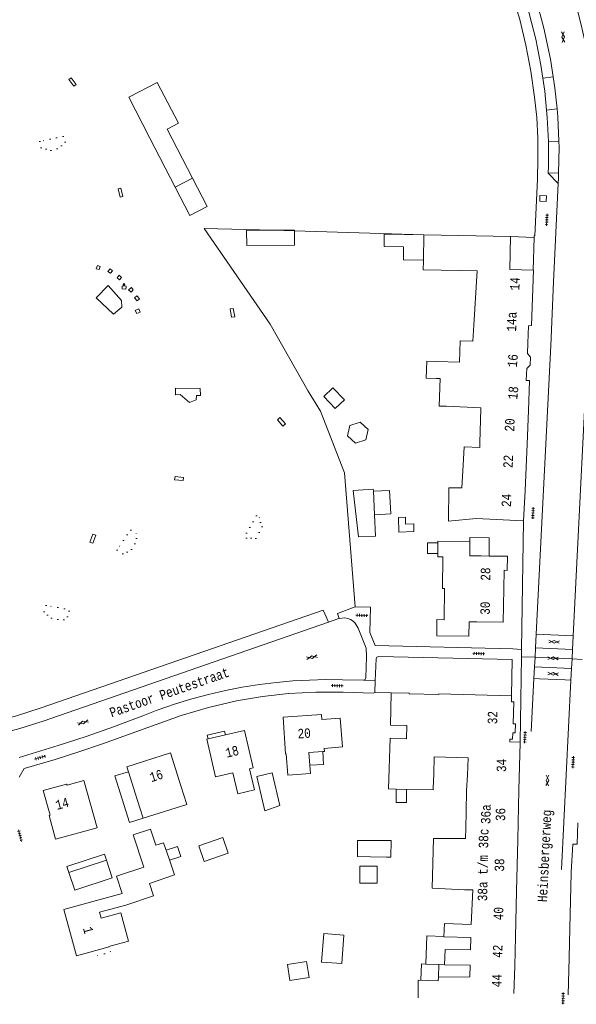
# Model space of a CAD drawing. Header units: metres. Extents: x 196790 to 198335, y 354523 to 356036.
# Tile 54 of 105: x 197660 to 197766, y 354524 to 354711. Entities that reach past the tile are written whole.
import ezdxf

# ---------------------------------------------------------------- set-up
doc = ezdxf.new("R2010")
doc.units = ezdxf.units.M
doc.linetypes.add('DGN Style 1', pattern=[1.160006, 0.00193, -1.158076])
doc.linetypes.add('DGN Style 2', pattern=[186.027128, 111.616277, -74.410851])
for name, color, linetype, lineweight in [('afdak', 252, 'DGN Style 2', 18), ('bij- of bedrijfsgebouw', 252, 'Continuous', 18), ('carport', 252, 'Continuous', 18), ('functiescheiding', 252, 'Continuous', 18), ('hoofdgebouw', 252, 'Continuous', 18), ('huisnummer BAG', 252, 'Continuous', 18), ('kant asfaltverharding', 252, 'Continuous', 18), ('kant klinkerverharding', 252, 'Continuous', 18), ('kant tegelverharding', 252, 'Continuous', 18), ('kunstwerken', 252, 'Continuous', 18), ('overig WOZ', 252, 'DGN Style 1', 18), ('overige afscheidingen', 252, 'Continuous', 18), ('straatnaam', 252, 'Continuous', 18), ('T22_erfafsluiter', 252, 'DGN Style 2', 18), ('tuinhuis', 252, 'DGN Style 2', 18), ('verh asfaltsymbool', 2, 'Continuous', 0), ('verh tegelsymbool', 2, 'Continuous', 0), ('vlakafsluiter grijs', 252, 'DGN Style 2', 18)]:
    doc.layers.add(name, color=color, linetype=linetype, lineweight=lineweight)
doc.styles.add('Style-Courier New', font='cour.ttf')

# ---------------------------------------------------------------- blocks, each defined once
blk = doc.blocks.new('S612')
at = {"layer": 'verh asfaltsymbool', "color": 252}
for p, q in [((-0.99, -0.26), (0.01, 0.24)), ((0.01, -0.26), (-0.99, 0.24)), ((0.01, 0.24), (1.01, -0.26)), ((1.01, 0.24), (0.01, -0.26))]:
    blk.add_line(p, q, dxfattribs=at)
blk = doc.blocks.new('S642')
at = {"layer": 'verh tegelsymbool', "color": 252}
for p, q in [((-1.12, 0), (1.12, 0)), ((-0.9, -0.25), (-0.9, 0.25)), ((-0.45, -0.25), (-0.45, 0.25)), ((0, -0.25), (0, 0.25)), ((0.45, -0.25), (0.45, 0.25)), ((0.9, -0.25), (0.9, 0.25))]:
    blk.add_line(p, q, dxfattribs=at)

msp = doc.modelspace()

# ---------------------------------------------------------------- linework, layer by layer
at = {"layer": 'afdak'}
for p, q in [((197703.304, 354670.55), (197708.378, 354670.6)), ((197703.331, 354667.69), (197703.304, 354670.55)), ((197708.378, 354670.6), (197712.377, 354670.639)), ((197712.377, 354670.639), (197712.378, 354670.494)), ((197712.378, 354670.494), (197712.405, 354667.778)), ((197712.405, 354667.778), (197703.331, 354667.69)), ((197717.942, 354639.102), (197719.681, 354640.74)), ((197719.681, 354640.74), (197721.859, 354638.427)), ((197720.12, 354636.79), (197717.942, 354639.102)), ((197721.859, 354638.427), (197720.12, 354636.79)), ((197722.892, 354633.599), (197722.461, 354631.6)), ((197724.838, 354634.225), (197722.892, 354633.599)), ((197726.354, 354632.852), (197724.838, 354634.225)), ((197725.923, 354630.854), (197726.354, 354632.852)), ((197722.461, 354631.6), (197723.976, 354630.228)), ((197723.976, 354630.228), (197725.923, 354630.854)), ((197732.095, 354616.163), (197733.426, 354616.197)), ((197732.166, 354613.385), (197732.095, 354616.163)), ((197733.426, 354616.197), (197733.459, 354614.901)), ((197733.459, 354614.901), (197735.01, 354614.941)), ((197735.01, 354614.941), (197735.048, 354613.459)), ((197735.048, 354613.459), (197732.166, 354613.385)), ((197711.057, 354531.35), (197714.674, 354531.929)), ((197714.674, 354531.929), (197715.154, 354528.928)), ((197711.537, 354528.349), (197711.057, 354531.35)), ((197739.744, 354531.354), (197737.3, 354531.456)), ((197739.69, 354528.994), (197739.744, 354531.354)), ((197740.818, 354531.309), (197739.744, 354531.354)), ((197715.154, 354528.928), (197711.537, 354528.349))]:
    msp.add_line(p, q, dxfattribs=at)
at = {"layer": 'afdak', "flags": 128}
for points in [[(197670.037, 354699.522), (197669.585, 354699.197), (197670.559, 354697.896), (197670.986, 354698.244), (197670.037, 354699.522)], [(197693.068, 354680.504), (197695.863, 354675.116), (197692.576, 354673.412), (197689.782, 354678.8)], [(197679.354, 354676.874), (197679.856, 354677.007), (197679.464, 354678.566), (197678.939, 354678.445), (197679.354, 354676.874)], [(197736.925, 354669.73), (197729.417, 354669.868), (197729.374, 354667.52), (197733.092, 354667.452), (197733.047, 354665.004), (197736.837, 354664.934)], [(197678.07, 354654.719), (197679.638, 354656.023), (197679.601, 354657.289), (197677.064, 354660.127), (197674.785, 354657.82), (197678.07, 354654.719)], [(197700.784, 354655.783), (197700.207, 354655.7), (197700.46, 354654.125), (197701.058, 354654.218), (197700.784, 354655.783)], [(197692.489, 354637.974), (197693.779, 354638.443), (197693.841, 354639.264), (197694.555, 354639.266), (197694.507, 354640.566), (197689.855, 354640.67), (197689.829, 354639.403), (197690.709, 354639.471), (197692.489, 354637.974)], [(197709.622, 354635.081), (197709.151, 354634.664), (197710.218, 354633.453), (197710.702, 354633.877), (197709.622, 354635.081)], [(197691.275, 354623.149), (197691.337, 354623.73), (197689.742, 354623.902), (197689.655, 354623.308), (197691.275, 354623.149)], [(197727.35, 354621.102), (197730.437, 354621.244), (197730.641, 354616.812), (197727.553, 354616.67)], [(197674.148, 354612.985), (197674.721, 354612.762), (197674.186, 354611.24), (197673.596, 354611.467), (197674.148, 354612.985)], [(197699.307, 354574.911), (197699.139, 354575.64), (197695.857, 354574.884), (197696.025, 354574.153)], [(197717.793, 354571.774), (197717.921, 354569.28), (197715.307, 354569.145)], [(197733.645, 354564.61), (197733.645, 354562.107), (197731.662, 354562.107), (197731.661, 354564.655)], [(197669.605, 354548.819), (197669.226, 354549.959), (197676.353, 354552.329), (197676.732, 354551.189)], [(197688.064, 354553.03), (197690.233, 354553.737), (197690.837, 354551.885), (197688.685, 354551.183)], [(197737.3, 354531.456), (197737.523, 354536.825), (197740.742, 354536.691)], [(197737.3, 354531.456), (197736.489, 354531.486), (197736.383, 354528.415)]]:
    msp.add_lwpolyline(points, dxfattribs=at)
at = {"layer": 'bij- of bedrijfsgebouw'}
for p, q in [((197693.068, 354680.504), (197688.249, 354689.799)), ((197684.962, 354688.095), (197689.782, 354678.8)), ((197689.782, 354678.8), (197693.068, 354680.504)), ((197727.35, 354621.102), (197727.553, 354616.67)), ((197727.095, 354554.909), (197729.833, 354554.909)), ((197729.833, 354551.728), (197726.823, 354551.793))]:
    msp.add_line(p, q, dxfattribs=at)
at = {"layer": 'bij- of bedrijfsgebouw', "flags": 128}
for points in [[(197684.962, 354688.095), (197680.953, 354695.826), (197686.388, 354698.644), (197690.397, 354690.913), (197688.249, 354689.799)], [(197723.541, 354621.282), (197727.332, 354621.489), (197727.35, 354621.102)], [(197727.553, 354616.67), (197727.74, 354612.61), (197724.525, 354612.486), (197723.541, 354621.282)], [(197709.616, 354561.546), (197708.178, 354567.707), (197705.254, 354567.025), (197706.758, 354560.501), (197709.616, 354561.546)], [(197688.606, 354551.42), (197687.578, 354554.475), (197686.119, 354553.984), (197685.086, 354557.055), (197681.788, 354555.946), (197683.842, 354549.836)], [(197727.095, 354554.909), (197724.356, 354554.909), (197724.356, 354551.846), (197726.823, 354551.793)], [(197729.833, 354554.909), (197730.741, 354554.901), (197730.683, 354551.734), (197729.833, 354551.728)], [(197669.605, 354548.819), (197670.718, 354545.472), (197677.845, 354547.842), (197676.732, 354551.189), (197669.605, 354548.819)], [(197726.432, 354546.795), (197724.812, 354546.795), (197724.812, 354550.035), (197726.432, 354550.035)], [(197726.432, 354550.035), (197728.051, 354550.035), (197728.051, 354546.795), (197726.432, 354546.795)], [(197721.781, 354536.963), (197721.348, 354531.539), (197717.55, 354531.842), (197717.983, 354537.266), (197721.781, 354536.963)]]:
    msp.add_lwpolyline(points, dxfattribs=at)
at = {"layer": 'carport', "flags": 128}
for points in [[(197745.672, 354611.6), (197745.679, 354612.333), (197749.334, 354612.299), (197749.302, 354608.83)], [(197680.901, 354567.935), (197678.326, 354567.123), (197681.108, 354558.302), (197683.683, 354559.113)]]:
    msp.add_lwpolyline(points, dxfattribs=at)
at = {"layer": 'functiescheiding'}
for p, q in [((197759.473, 354699.419), (197761.457, 354699.717)), ((197762.188, 354693.596), (197760.198, 354693.391)), ((197760.556, 354687.461), (197762.527, 354687.489)), ((197762.49, 354681.426), (197760.521, 354681.502)), ((197765.244, 354593.671), (197758.242, 354594.04)), ((197758.109, 354591.408), (197765.113, 354591.079)), ((197764.935, 354587.531), (197757.927, 354587.826)), ((197758.844, 354585.555), (197757.815, 354585.601)), ((197763.72, 354585.339), (197758.844, 354585.555)), ((197764.822, 354585.29), (197763.72, 354585.339))]:
    msp.add_line(p, q, dxfattribs=at)
at = {"layer": 'hoofdgebouw'}
for p, q in [((197736.925, 354669.73), (197736.837, 354664.934)), ((197753.37, 354669.426), (197736.925, 354669.73)), ((197753.255, 354663.152), (197753.37, 354669.426)), ((197736.837, 354664.934), (197736.833, 354664.731)), ((197747.008, 354662.888), (197746.386, 354652.577)), ((197757.669, 354663.042), (197753.255, 354663.152)), ((197746.386, 354652.577), (197746.204, 354649.553)), ((197756.659, 354649.167), (197756.799, 354652.511)), ((197743.682, 354645.616), (197739.352, 354645.737)), ((197739.262, 354642.498), (197739.993, 354642.479)), ((197756.743, 354636.453), (197756.958, 354641.976)), ((197747.712, 354636.73), (197747.554, 354630.339)), ((197756.509, 354630.013), (197756.743, 354636.453)), ((197756.114, 354621.226), (197756.509, 354630.013)), ((197744.136, 354621.762), (197744.395, 354626.079)), ((197755.834, 354615.478), (197756.114, 354621.226)), ((197746.832, 354615.918), (197755.834, 354615.478)), ((197739.582, 354611.303), (197739.558, 354609.289)), ((197749.302, 354608.83), (197747.777, 354608.844)), ((197740.863, 354602.676), (197740.774, 354596.752)), ((197730.614, 354576.758), (197730.729, 354582.91)), ((197699.307, 354574.911), (197696.025, 354574.153)), ((197733.646, 354574.169), (197730.567, 354574.275)), ((197754.96, 354564.477), (197755.21, 354573.416)), ((197755.21, 354573.416), (197755.213, 354573.514)), ((197682.569, 354562.652), (197680.901, 354567.935)), ((197738.793, 354567.496), (197738.693, 354564.798)), ((197745.228, 354567.257), (197745.026, 354564.368)), ((197691.977, 354561.747), (197690.859, 354565.269)), ((197738.702, 354564.495), (197731.661, 354564.655)), ((197738.693, 354564.798), (197738.702, 354564.495)), ((197745.026, 354564.368), (197744.94, 354560.352)), ((197754.737, 354555.041), (197754.96, 354564.477)), ((197683.683, 354559.113), (197682.569, 354562.652)), ((197683.683, 354559.113), (197691.977, 354561.747)), ((197744.894, 354557.292), (197744.94, 354560.352)), ((197744.894, 354557.292), (197744.85, 354555.25)), ((197754.506, 354545.266), (197754.737, 354555.041)), ((197764.849, 354548.71), (197764.728, 354543.536)), ((197674.836, 354543.486), (197679.717, 354544.812)), ((197744.642, 354545.565), (197746.191, 354545.532)), ((197754.29, 354536.603), (197754.506, 354545.266)), ((197764.728, 354543.536), (197764.605, 354538.25)), ((197680.441, 354542.635), (197675.435, 354541.276)), ((197740.829, 354539.163), (197740.738, 354536.592)), ((197764.605, 354538.25), (197764.475, 354532.634)), ((197740.738, 354536.592), (197745.834, 354536.493)), ((197754.151, 354531.077), (197754.29, 354536.603)), ((197764.475, 354532.634), (197764.311, 354525.613)), ((197754.02, 354525.855), (197754.151, 354531.077)), ((197735.875, 354528.432), (197735.841, 354526.239)), ((197735.822, 354525.026), (197735.841, 354526.239))]:
    msp.add_line(p, q, dxfattribs=at)
at = {"layer": 'hoofdgebouw', "flags": 128}
for points in [[(197747.008, 354662.888), (197736.803, 354663.076), (197736.833, 354664.731)], [(197757.669, 354663.042), (197757.701, 354663.041), (197757.37, 354652.514), (197756.799, 354652.511)], [(197743.682, 354645.616), (197743.802, 354649.622), (197746.204, 354649.553)], [(197756.659, 354649.167), (197756.579, 354647.26), (197757.131, 354646.536), (197757.088, 354645.031), (197756.451, 354644.371), (197756.356, 354642.14), (197756.963, 354642.116), (197756.958, 354641.976)], [(197739.352, 354645.737), (197737.467, 354645.789), (197737.377, 354642.55), (197739.262, 354642.498)], [(197741.212, 354637.235), (197739.856, 354637.271), (197739.993, 354642.479)], [(197741.212, 354637.235), (197747.716, 354636.9), (197747.712, 354636.73)], [(197747.554, 354630.339), (197747.53, 354629.38), (197744.564, 354629.525), (197744.395, 354626.079)], [(197746.832, 354615.918), (197741.602, 354615.462), (197741.684, 354621.758), (197744.136, 354621.762)], [(197745.672, 354611.6), (197739.586, 354611.657), (197739.582, 354611.303)], [(197747.777, 354608.844), (197745.646, 354608.89), (197745.672, 354611.6)], [(197739.558, 354609.289), (197739.551, 354608.677), (197740.509, 354608.666)], [(197740.863, 354602.676), (197740.492, 354602.677), (197740.509, 354608.666)], [(197752.091, 354602.593), (197752.145, 354606.127), (197752.753, 354606.116), (197752.777, 354608.799), (197749.302, 354608.83)], [(197752.091, 354602.593), (197751.994, 354596.28), (197746.995, 354596.357), (197745.498, 354596.349), (197745.459, 354593.62), (197739.379, 354593.708), (197739.414, 354596.768), (197740.774, 354596.752)], [(197730.729, 354582.91), (197734.138, 354582.842), (197734.15, 354582.707), (197739.791, 354582.575), (197739.8, 354582.689), (197753.546, 354582.31)], [(197755.213, 354573.514), (197753.246, 354573.57), (197753.264, 354574.102), (197753.733, 354574.086), (197753.775, 354575.305), (197754.245, 354575.289), (197754.305, 354577.027), (197753.835, 354577.043), (197753.977, 354581.19), (197753.544, 354581.205), (197753.546, 354582.31)], [(197721.527, 354572.627), (197721.085, 354578.109), (197717.586, 354577.827), (197717.519, 354578.799), (197710.245, 354578.266), (197710.722, 354571.302), (197710.809, 354571.293), (197711.104, 354567.306), (197715.429, 354567.626), (197715.307, 354569.145)], [(197730.614, 354576.758), (197733.694, 354576.699), (197733.646, 354574.169)], [(197696.025, 354574.153), (197695.781, 354574.097), (197697.422, 354566.984), (197700.715, 354567.744), (197701.637, 354563.749), (197704.784, 354564.475), (197703.884, 354568.486), (197704.556, 354568.643), (197702.893, 354575.738), (197699.307, 354574.911)], [(197730.567, 354574.275), (197730.24, 354564.687), (197731.661, 354564.655)], [(197680.901, 354567.935), (197680.6, 354568.889), (197688.89, 354571.506), (197690.859, 354565.269)], [(197715.307, 354569.145), (197715.112, 354571.558), (197717.793, 354571.774)], [(197717.793, 354571.774), (197718.083, 354571.797), (197718.038, 354572.346), (197721.527, 354572.627)], [(197738.793, 354567.496), (197738.915, 354570.775), (197745.35, 354570.536), (197745.228, 354567.257)], [(197666.039, 354559.7), (197664.761, 354564.38), (197669.193, 354565.592), (197669.273, 354565.4), (197672.471, 354566.282), (197674.948, 354557.298), (197667.105, 354555.148), (197665.868, 354559.66), (197666.039, 354559.7)], [(197766.152, 354558.248), (197766.001, 354554.196), (197765.167, 354554.219), (197764.853, 354548.892), (197764.849, 354548.71)], [(197744.642, 354545.565), (197738.477, 354545.832), (197738.769, 354555.288), (197744.85, 354555.25)], [(197684.88, 354546.717), (197689.621, 354548.374), (197688.606, 354551.42)], [(197679.717, 354544.812), (197678.623, 354548.101), (197683.842, 354549.836)], [(197684.88, 354546.717), (197685.66, 354544.371), (197680.441, 354542.635)], [(197746.191, 354545.532), (197745.885, 354538.985), (197740.829, 354539.163)], [(197674.836, 354543.486), (197668.659, 354541.812), (197671.042, 354533.021), (197677.239, 354534.7), (197677.208, 354534.816), (197680.916, 354535.809), (197679.456, 354541.195), (197675.731, 354540.185), (197675.435, 354541.276)], [(197745.718, 354531.273), (197740.818, 354531.309), (197740.94, 354534.238), (197745.789, 354534.144), (197745.834, 354536.493)], [(197745.718, 354531.273), (197745.664, 354529.04), (197739.69, 354528.994)], [(197739.69, 354528.994), (197739.667, 354528.308), (197735.875, 354528.432)]]:
    msp.add_lwpolyline(points, dxfattribs=at)
at = {"layer": 'kant asfaltverharding'}
for p, q in [((197758.109, 354591.408), (197758.242, 354594.04)), ((197765.113, 354591.079), (197765.244, 354593.671)), ((197757.927, 354587.826), (197758.018, 354589.623)), ((197758.018, 354589.623), (197758.109, 354591.408)), ((197765.025, 354589.32), (197765.113, 354591.079)), ((197757.815, 354585.601), (197757.927, 354587.826)), ((197764.935, 354587.531), (197765.025, 354589.32)), ((197764.822, 354585.29), (197764.935, 354587.531)), ((197757.306, 354575.561), (197757.815, 354585.601)), ((197763.015, 354549.382), (197764.822, 354585.29))]:
    msp.add_line(p, q, dxfattribs=at)
at = {"layer": 'kant asfaltverharding', "flags": 128}
for points in [[(197765.244, 354593.671), (197768.475, 354657.889), (197768.644, 354661.448), (197768.771, 354664.423), (197768.882, 354667.399), (197768.978, 354670.376), (197769.059, 354673.353), (197769.191, 354679.125), (197769.227, 354684.899), (197769.118, 354690.403), (197768.884, 354695.904), (197768.325, 354701.376), (197767.403, 354706.799), (197766.784, 354709.562), (197766.065, 354712.301), (197764.391, 354717.71), (197762.955, 354721.643)], [(197761.457, 354699.717), (197760.937, 354703.041), (197759.7, 354708.919), (197758.229, 354714.396)], [(197762.188, 354693.596), (197761.791, 354697.587), (197761.457, 354699.717)], [(197762.527, 354687.489), (197762.338, 354692.094), (197762.188, 354693.596)], [(197762.49, 354681.426), (197762.575, 354686.331), (197762.527, 354687.489)], [(197762.425, 354679.495), (197762.475, 354680.565), (197762.49, 354681.426)], [(197758.242, 354594.04), (197761.015, 354648.772), (197761.544, 354660.804), (197762.425, 354679.495)], [(197725.51, 354585.275), (197725.815, 354585.4), (197725.93, 354585.709), (197726.053, 354589.778), (197725.993, 354591.348), (197724.489, 354595.172), (197723.933, 354596.079), (197723.52, 354596.467), (197723.034, 354596.776), (197722.499, 354596.988), (197721.943, 354597.096), (197720.882, 354597.014)], [(197593.766, 354560.422), (197655.791, 354574.923), (197660.302, 354576.103), (197664.745, 354577.518), (197718.822, 354596.309)], [(197718.822, 354596.309), (197720.64, 354596.941), (197720.882, 354597.014)], [(197660.191, 354570.654), (197667.608, 354572.92), (197672.872, 354574.613), (197678.083, 354576.462), (197683.644, 354578.527), (197684.907, 354579.028), (197686.177, 354579.51), (197689.808, 354580.775), (197692.945, 354581.735), (197696.114, 354582.586), (197699.298, 354583.321), (197702.506, 354583.942), (197705.733, 354584.453), (197708.975, 354584.858), (197712.091, 354585.143), (197715.214, 354585.322), (197718.342, 354585.398), (197721.471, 354585.373), (197725.51, 354585.275)]]:
    msp.add_lwpolyline(points, dxfattribs=at)
at = {"layer": 'kant klinkerverharding'}
for p, q in [((197753.37, 354669.426), (197757.859, 354669.219)), ((197727.712, 354585.194), (197727.628, 354582.929)), ((197727.628, 354582.929), (197730.729, 354582.91))]:
    msp.add_line(p, q, dxfattribs=at)
at = {"layer": 'kant klinkerverharding', "flags": 128}
for points in [[(197759.473, 354699.419), (197759.099, 354701.916), (197758.134, 354706.839), (197756.903, 354711.715), (197756.815, 354712.02), (197758.229, 354714.396)], [(197760.198, 354693.391), (197759.843, 354696.953), (197759.473, 354699.419)], [(197760.556, 354687.461), (197760.341, 354691.96), (197760.198, 354693.391)], [(197760.521, 354681.502), (197760.553, 354682.711), (197760.562, 354687.344), (197760.556, 354687.461)], [(197762.425, 354679.495), (197760.52, 354681.448), (197760.521, 354681.502)], [(197753.546, 354582.31), (197753.673, 354589.2), (197728.328, 354589.781), (197728.009, 354589.658), (197727.867, 354589.347), (197727.712, 354585.194)]]:
    msp.add_lwpolyline(points, dxfattribs=at)
at = {"layer": 'kant tegelverharding'}
for p, q in [((197757.669, 354663.042), (197757.859, 354669.219)), ((197755.464, 354591.128), (197755.834, 354615.478))]:
    msp.add_line(p, q, dxfattribs=at)
at = {"layer": 'kant tegelverharding', "flags": 128}
for points in [[(197720.893, 354776.792), (197721.162, 354776.289), (197746.104, 354732.445), (197748.321, 354728.318), (197750.335, 354724.087), (197752.133, 354719.761), (197753.705, 354715.347), (197755.129, 354710.561), (197756.291, 354705.704), (197757.219, 354700.798), (197757.94, 354695.857), (197758.329, 354691.975), (197758.533, 354688.078), (197758.572, 354684.177), (197758.467, 354680.277), (197757.983, 354669.572), (197757.87, 354669.572), (197757.859, 354669.219)], [(197760.108, 354676.079), (197760.156, 354677.144), (197758.935, 354677.164), (197758.896, 354676.102), (197760.108, 354676.079)], [(197720.882, 354597.014), (197720.579, 354597.942), (197723.917, 354599.195)], [(197723.917, 354599.195), (197726.795, 354599.114), (197726.69, 354594.315), (197727.691, 354591.877), (197753.8, 354591.222), (197755.464, 354591.128)], [(197660.171, 354566.883), (197661.107, 354568.527), (197666.989, 354570.267), (197671.516, 354571.673), (197676.004, 354573.202), (197690.877, 354578.566), (197696.081, 354580.121), (197701.37, 354581.353), (197706.301, 354582.19), (197711.272, 354582.737), (197716.438, 354583.017), (197721.624, 354583.002), (197727.327, 354582.819), (197727.628, 354582.929)]]:
    msp.add_lwpolyline(points, dxfattribs=at)
at = {"layer": 'kunstwerken', "flags": 128}
for points in [[(197675.544, 354663.745), (197675.013, 354663.907), (197674.793, 354663.277), (197675.362, 354663.147), (197675.544, 354663.745)], [(197677.434, 354663.294), (197677.015, 354662.807), (197677.476, 354662.49), (197677.882, 354662.928), (197677.434, 354663.294)], [(197679.168, 354662.074), (197678.778, 354661.611), (197679.229, 354661.211), (197679.596, 354661.614), (197679.168, 354662.074)], [(197679.741, 354660.091), (197679.702, 354659.512), (197680.396, 354659.449), (197680.498, 354659.996), (197679.741, 354660.091)], [(197680.059, 354660.477), (197679.882, 354660.299), (197680.06, 354660.122), (197680.237, 354660.3), (197680.059, 354660.477)], [(197681.827, 354659.291), (197681.396, 354658.857), (197680.946, 354659.305), (197681.476, 354659.735), (197681.827, 354659.291)], [(197682.506, 354658.158), (197682.029, 354657.768), (197682.558, 354657.24), (197683.003, 354657.602), (197682.506, 354658.158)], [(197682.88, 354655.706), (197683.121, 354655.044), (197682.475, 354654.805), (197682.179, 354655.409), (197682.88, 354655.706)]]:
    msp.add_lwpolyline(points, dxfattribs=at)
at = {"layer": 'overig WOZ', "flags": 128}
for points in [[(197664.123, 354687.441), (197664.425, 354686.025), (197665.212, 354686.199), (197665.423, 354685.516), (197668.306, 354686.287), (197668.124, 354686.999), (197668.894, 354687.237), (197668.612, 354688.429), (197664.123, 354687.441)], [(197705.178, 354616.437), (197702.902, 354612.439), (197703.956, 354611.81), (197704.337, 354612.486), (197705.034, 354612.056), (197706.549, 354614.867), (197705.838, 354615.271), (197706.178, 354615.868), (197705.178, 354616.437)], [(197678.76, 354609.924), (197679.917, 354609.2), (197680.319, 354609.814), (197681.02, 354609.368), (197682.658, 354612.024), (197681.987, 354612.431), (197682.391, 354613.076), (197681.282, 354613.814), (197678.76, 354609.924)], [(197665.338, 354599.467), (197664.872, 354598.136), (197665.6, 354597.998), (197665.479, 354597.233), (197668.599, 354596.576), (197668.77, 354597.396), (197669.454, 354597.25), (197669.746, 354598.626), (197665.338, 354599.467)], [(197676.342, 354533.422), (197674.983, 354533.045), (197674.731, 354534.02)], [(197676.342, 354533.422), (197677.5, 354533.735), (197677.239, 354534.7)]]:
    msp.add_lwpolyline(points, dxfattribs=at)
at = {"layer": 'overige afscheidingen', "flags": 128}
msp.add_lwpolyline([(197590, 354561.755), (197589.921, 354562.062), (197654.536, 354577.193), (197659.483, 354578.488), (197664.356, 354580.037), (197717.858, 354598.591), (197718.164, 354597.865), (197718.822, 354596.309)], dxfattribs=at)
at = {"layer": 'T22_erfafsluiter'}
msp.add_line((197712.378, 354670.494), (197708.378, 354670.6), dxfattribs=at)
at = {"layer": 'T22_erfafsluiter', "flags": 128}
for points in [[(197708.378, 354670.6), (197695.287, 354670.945), (197707.777, 354652.798), (197715.02, 354640.087), (197717.3, 354636.282), (197721.882, 354624.593), (197723.917, 354599.195)], [(197736.925, 354669.73), (197712.425, 354670.493), (197712.378, 354670.494)]]:
    msp.add_lwpolyline(points, dxfattribs=at)
at = {"layer": 'tuinhuis'}
for p, q in [((197694.272, 354553.885), (197698.836, 354555.436)), ((197698.836, 354555.436), (197699.837, 354552.49)), ((197695.273, 354550.939), (197694.272, 354553.885)), ((197699.837, 354552.49), (197695.273, 354550.939))]:
    msp.add_line(p, q, dxfattribs=at)
at = {"layer": 'tuinhuis', "flags": 128}
msp.add_lwpolyline([(197739.558, 354609.289), (197737.62, 354609.312), (197737.644, 354611.326), (197739.582, 354611.303)], dxfattribs=at)
at = {"layer": 'vlakafsluiter grijs'}
for p, q in [((197755.444, 354589.734), (197755.213, 354573.514)), ((197755.444, 354589.734), (197755.464, 354591.128)), ((197758.018, 354589.623), (197755.444, 354589.734)), ((197765.025, 354589.32), (197758.018, 354589.623)), ((197766.96, 354589.237), (197765.025, 354589.32)), ((197725.51, 354585.275), (197727.712, 354585.194))]:
    msp.add_line(p, q, dxfattribs=at)

# ---------------------------------------------------------------- block references
at = {"layer": 'verh asfaltsymbool'}
for p, rotation in [((197763.34, 354707.247), 274.244862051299), ((197761.611, 354592.586), 357.3063889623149), ((197715.696, 354589.673), 10.36632260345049), ((197761.431, 354589.456), 357.5925861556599), ((197761.431, 354586.51), 357.5925861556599), ((197672.311, 354577.261), 196.2602047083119), ((197760.345, 354566.274), 87.30638896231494)]:
    msp.add_blockref('S612', p, dxfattribs=dict(at, rotation=rotation))
at = {"layer": 'verh tegelsymbool'}
for p, rotation in [((197760.246, 354672.573), 87.4208524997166), ((197757.624, 354616.978), 87.19194693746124), ((197725.181, 354597.578), 358.396137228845), ((197747.344, 354590.322), 358.396137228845), ((197720.483, 354584.243), 358.9115111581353), ((197756.099, 354574.455), 87.13473427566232), ((197664.197, 354570.615), 15.55172489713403), ((197765.22, 354569.735), 87.13473427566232), ((197660.366, 354555.81), 285.1897871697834), ((197763.334, 354524.959), 88.8542371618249)]:
    msp.add_blockref('S642', p, dxfattribs=dict(at, rotation=rotation))

# ---------------------------------------------------------------- texts
at = {"layer": 'huisnummer BAG', "style": 'Style-Courier New', "width": 0.694444}
for s, rotation, p in [('14', 88.10803, (197755.039, 354659.165)), ('14a', 88.68243, (197754.425, 354651.362)), ('16', 84.77964, (197754.55, 354644.545)), ('18', 84.77964, (197754.638, 354638.44)), ('20', 87.53534, (197754.061, 354632.394)), ('22', 87.53534, (197753.765, 354625.47)), ('24', 87.53534, (197753.448, 354618.096)), ('28', 89.14063, (197749.503, 354604.147)), ('30', 89.14063, (197749.428, 354597.677)), ('32', 88.68243, (197750.824, 354576.924)), ('20', 3.84075, (197713.041, 354574.227)), ('18', 13.59156, (197699.553, 354570.582)), ('34', 88.85424, (197752.522, 354567.863)), ('16', 17.94556, (197685.265, 354565.934)), ('14', 15.48119, (197667.368, 354560.681)), ('36a', 88.85424, (197749.545, 354557.987)), ('36', 88.85424, (197752.335, 354558.548)), ('38a t/m 38c', 88.85424, (197748.92, 354543.357)), ('38', 88.85424, (197752.143, 354548.97)), ('40', 88.85424, (197751.958, 354539.752)), ('1', 284.95356, (197672.271, 354538.266)), ('42', 88.39614, (197751.784, 354532.605)), ('44', 88.39614, (197751.629, 354527.036))]:
    msp.add_text(s, height=1.8, rotation=rotation, dxfattribs=at).set_placement(p)
at = {"layer": 'straatnaam', "style": 'Style-Courier New', "width": 0.694444}
for s, rotation, p in [('Pastoor Peutestraat', 19.21431, (197677.723, 354578.23)), ('Heinsbergerweg', 87.13473, (197760.274, 354543.177))]:
    msp.add_text(s, height=1.8, rotation=rotation, dxfattribs=at).set_placement(p)

doc.saveas('drawing.dxf')
